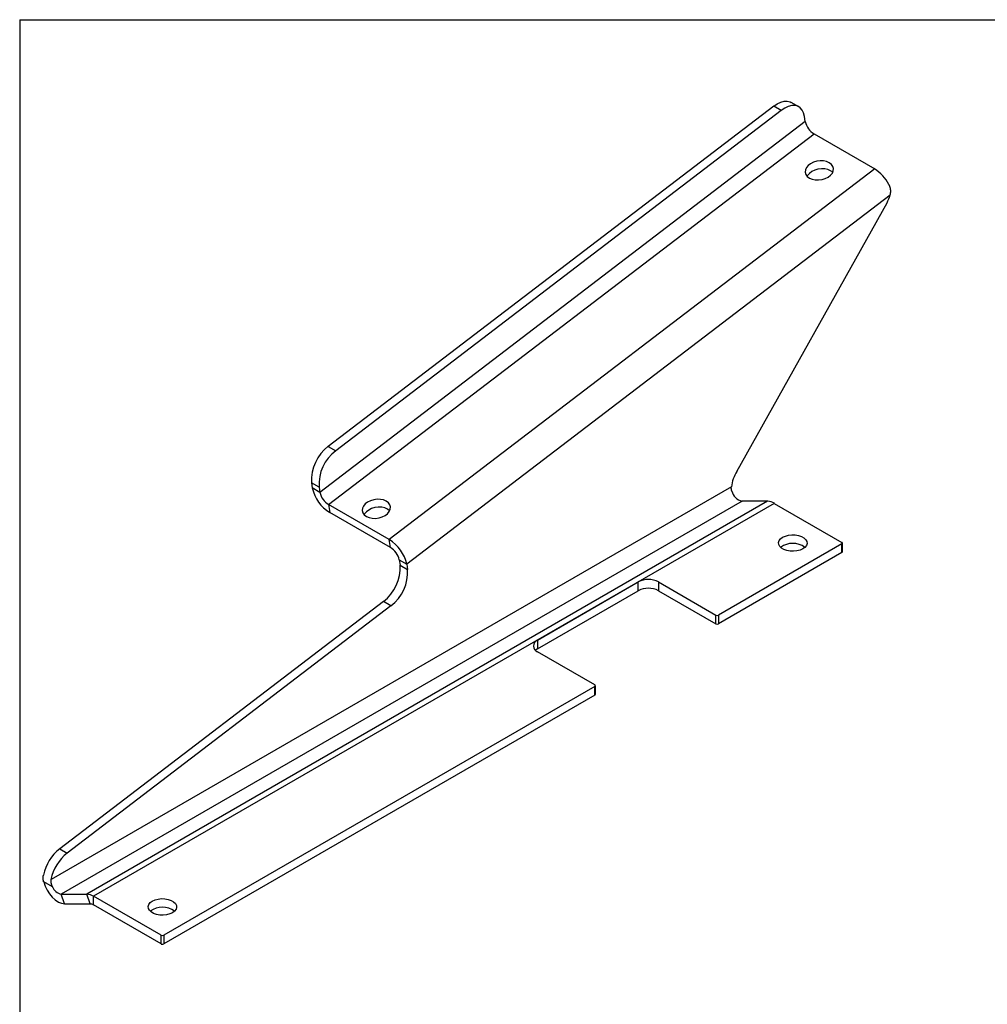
# Model space of a CAD drawing. Extents: x 2.2 to 63.7, y 2.3 to 48.8.
# Tile 4 of 7: x 2.2 to 19.2, y 31.5 to 48.8. Entities that reach past the tile are written whole.
import ezdxf

# ---------------------------------------------------------------- set-up
doc = ezdxf.new("R2010")
doc.units = 0
doc.layers.get('0').update_dxf_attribs({"linetype": 'CONTINUOUS'})
doc.layers.add('TITLE_BLOCK', color=7, linetype='CONTINUOUS')

msp = doc.modelspace()

# ---------------------------------------------------------------- linework, layer by layer
at = {"color": 7, "linetype": 'CONTINUOUS'}
for p, q in [((15.904, 47.225), (15.771, 47.301)), ((15.465, 47.239), (7.656, 41.272)), ((15.597, 47.162), (7.788, 41.196)), ((15.597, 47.162), (15.465, 47.239)), ((16.017, 46.966), (7.51, 40.466)), ((16.017, 46.966), (16.003, 47.058)), ((7.663, 40.251), (16.171, 46.75)), ((16.171, 46.75), (17.234, 46.137)), ((17.234, 46.137), (8.726, 39.637)), ((17.506, 45.679), (9.034, 39.206)), ((14.816, 40.834), (17.45, 45.543)), ((7.656, 41.272), (7.788, 41.196)), ((7.496, 40.559), (7.363, 40.635)), ((7.363, 40.635), (7.377, 40.543)), ((14.722, 40.563), (2.797, 33.678)), ((7.51, 40.466), (7.377, 40.543)), ((7.496, 40.559), (7.51, 40.466)), ((14.909, 40.312), (2.977, 33.424)), ((15.358, 40.309), (3.426, 33.421)), ((15.475, 40.273), (3.543, 33.385)), ((8.726, 39.637), (7.663, 40.251)), ((7.663, 40.251), (7.685, 40.112)), ((15.358, 40.309), (14.909, 40.312)), ((15.475, 40.273), (16.66, 39.589)), ((8.747, 39.498), (7.685, 40.112)), ((8.747, 39.498), (8.726, 39.637)), ((16.66, 39.564), (14.494, 38.314)), ((16.66, 39.411), (16.66, 39.564)), ((16.669, 39.424), (16.669, 39.577)), ((16.66, 39.411), (14.494, 38.161)), ((8.901, 39.283), (9.034, 39.206)), ((8.901, 39.283), (8.915, 39.19)), ((8.915, 39.19), (9.048, 39.113)), ((9.034, 39.206), (9.048, 39.113)), ((11.322, 37.874), (13.09, 38.895)), ((13.09, 38.742), (13.09, 38.895)), ((13.443, 38.895), (14.45, 38.314)), ((13.443, 38.895), (13.443, 38.742)), ((11.322, 37.721), (13.09, 38.742)), ((13.443, 38.742), (14.45, 38.161)), ((8.623, 38.553), (2.95, 34.219)), ((8.755, 38.476), (8.623, 38.553)), ((8.755, 38.476), (3.083, 34.142)), ((14.45, 38.161), (14.45, 38.314)), ((14.494, 38.314), (14.494, 38.161)), ((11.322, 37.874), (11.322, 37.721)), ((12.329, 37.089), (11.322, 37.67)), ((12.329, 37.064), (4.772, 32.701)), ((12.329, 36.911), (12.329, 37.064)), ((12.338, 36.923), (12.338, 37.076)), ((12.329, 36.911), (4.772, 32.548)), ((2.95, 34.219), (3.083, 34.142)), ((2.821, 33.548), (2.669, 33.635)), ((3.035, 33.253), (2.977, 33.424)), ((2.977, 33.424), (3.426, 33.421)), ((3.484, 33.25), (3.426, 33.421)), ((4.727, 32.701), (3.543, 33.385)), ((3.543, 33.232), (3.543, 33.385)), ((3.035, 33.253), (3.484, 33.25)), ((4.727, 32.548), (3.543, 33.232)), ((4.727, 32.548), (4.727, 32.701)), ((4.772, 32.701), (4.772, 32.548))]:
    msp.add_line(p, q, dxfattribs=at)
at = {"color": 7, "linetype": 'CONTINUOUS', "flags": 128}
for points in [[(15.465, 47.239), (15.526, 47.279), (15.588, 47.307), (15.647, 47.322), (15.702, 47.323), (15.752, 47.311), (15.771, 47.301)], [(16.003, 47.058), (15.988, 47.119), (15.963, 47.169), (15.928, 47.208), (15.885, 47.234), (15.835, 47.247), (15.78, 47.246), (15.72, 47.231), (15.659, 47.203), (15.597, 47.162)], [(16.439, 46.244), (16.392, 46.265), (16.337, 46.276), (16.278, 46.278), (16.219, 46.27), (16.161, 46.253), (16.11, 46.228), (16.068, 46.196), (16.038, 46.159), (16.02, 46.119), (16.017, 46.079), (16.028, 46.04), (16.053, 46.006), (16.09, 45.977), (16.138, 45.957), (16.192, 45.945), (16.251, 45.943), (16.311, 45.951), (16.368, 45.968), (16.419, 45.993), (16.461, 46.025), (16.492, 46.063), (16.509, 46.102), (16.513, 46.143), (16.502, 46.181), (16.477, 46.216), (16.439, 46.244)], [(16.461, 46.105), (16.413, 46.126), (16.358, 46.137), (16.299, 46.139), (16.24, 46.132), (16.183, 46.114), (16.132, 46.089), (16.089, 46.057), (16.059, 46.02), (16.052, 46.007)], [(16.499, 46.075), (16.498, 46.077), (16.461, 46.105)], [(8.674, 40.311), (8.626, 40.332), (8.572, 40.343), (8.513, 40.345), (8.453, 40.337), (8.396, 40.32), (8.345, 40.295), (8.303, 40.263), (8.272, 40.226), (8.255, 40.186), (8.251, 40.146), (8.262, 40.107), (8.287, 40.073), (8.325, 40.044), (8.372, 40.024), (8.427, 40.012), (8.486, 40.01), (8.546, 40.018), (8.603, 40.035), (8.654, 40.06), (8.696, 40.092), (8.726, 40.13), (8.744, 40.169), (8.747, 40.21), (8.736, 40.248), (8.711, 40.283), (8.674, 40.311)], [(8.695, 40.172), (8.647, 40.193), (8.593, 40.204), (8.534, 40.206), (8.474, 40.199), (8.417, 40.182), (8.366, 40.156), (8.324, 40.124), (8.293, 40.087), (8.286, 40.074)], [(8.734, 40.142), (8.732, 40.144), (8.695, 40.172)], [(15.975, 39.475), (15.927, 39.453), (15.872, 39.439), (15.813, 39.433), (15.753, 39.435), (15.695, 39.445), (15.644, 39.463), (15.601, 39.488), (15.57, 39.517), (15.552, 39.551), (15.548, 39.585), (15.559, 39.62), (15.584, 39.651), (15.621, 39.679), (15.669, 39.7), (15.724, 39.714), (15.783, 39.721), (15.843, 39.719), (15.901, 39.708), (15.952, 39.69), (15.995, 39.666), (16.026, 39.636), (16.044, 39.603), (16.048, 39.568), (16.037, 39.534), (16.012, 39.502), (15.975, 39.475)], [(11.322, 37.721), (11.291, 37.699), (11.287, 37.696)], [(2.669, 33.635), (2.693, 33.563), (2.727, 33.493), (2.77, 33.427), (2.819, 33.368), (2.872, 33.32), (2.928, 33.283), (2.983, 33.261), (3.035, 33.253)], [(4.926, 33.096), (4.879, 33.075), (4.824, 33.061), (4.765, 33.054), (4.704, 33.056), (4.647, 33.067), (4.595, 33.085), (4.553, 33.109), (4.521, 33.139), (4.504, 33.172), (4.5, 33.207), (4.511, 33.241), (4.535, 33.273), (4.573, 33.3), (4.62, 33.322), (4.675, 33.336), (4.734, 33.343), (4.794, 33.34), (4.852, 33.33), (4.904, 33.312), (4.946, 33.287), (4.977, 33.258), (4.995, 33.224), (4.999, 33.19), (4.988, 33.156), (4.963, 33.124), (4.926, 33.096)]]:
    msp.add_lwpolyline(points, dxfattribs=at)
at = {"color": 7}
for points in [[(17.506, 45.679, 0), (17.507, 45.68, 0), (17.507, 45.68, 0), (17.507, 45.681, 0), (17.507, 45.681, 0), (17.507, 45.682, 0), (17.507, 45.682, 0), (17.507, 45.683, 0), (17.508, 45.683, 0), (17.508, 45.684, 0), (17.508, 45.684, 0), (17.508, 45.685, 0), (17.508, 45.685, 0), (17.508, 45.686, 0), (17.508, 45.686, 0), (17.508, 45.687, 0), (17.509, 45.687, 0), (17.509, 45.688, 0), (17.509, 45.688, 0), (17.509, 45.689, 0), (17.509, 45.689, 0), (17.509, 45.69, 0), (17.509, 45.69, 0), (17.509, 45.691, 0), (17.509, 45.691, 0), (17.509, 45.691, 0), (17.51, 45.692, 0), (17.51, 45.693, 0), (17.51, 45.693, 0), (17.51, 45.693, 0), (17.51, 45.694, 0), (17.51, 45.694, 0), (17.51, 45.695, 0), (17.51, 45.695, 0), (17.511, 45.696, 0), (17.511, 45.696, 0), (17.511, 45.697, 0), (17.511, 45.697, 0), (17.511, 45.698, 0), (17.511, 45.698, 0), (17.511, 45.699, 0), (17.511, 45.699, 0), (17.511, 45.7, 0), (17.511, 45.7, 0), (17.511, 45.701, 0), (17.512, 45.701, 0), (17.512, 45.702, 0), (17.512, 45.702, 0), (17.512, 45.703, 0), (17.512, 45.703, 0), (17.512, 45.704, 0), (17.512, 45.704, 0), (17.512, 45.705, 0), (17.512, 45.705, 0), (17.512, 45.706, 0), (17.512, 45.706, 0), (17.512, 45.707, 0), (17.512, 45.707, 0), (17.513, 45.708, 0), (17.513, 45.708, 0), (17.513, 45.709, 0), (17.513, 45.709, 0), (17.513, 45.709, 0), (17.513, 45.71, 0), (17.513, 45.711, 0), (17.513, 45.711, 0), (17.513, 45.712, 0), (17.513, 45.712, 0), (17.513, 45.712, 0), (17.513, 45.713, 0), (17.514, 45.713, 0), (17.514, 45.714, 0), (17.514, 45.714, 0), (17.514, 45.715, 0), (17.514, 45.715, 0), (17.514, 45.716, 0), (17.514, 45.716, 0), (17.514, 45.717, 0), (17.514, 45.717, 0), (17.514, 45.718, 0), (17.514, 45.718, 0), (17.514, 45.719, 0), (17.514, 45.719, 0), (17.514, 45.72, 0), (17.514, 45.72, 0), (17.514, 45.721, 0), (17.514, 45.721, 0), (17.514, 45.722, 0), (17.515, 45.722, 0), (17.515, 45.723, 0), (17.515, 45.723, 0), (17.515, 45.724, 0), (17.515, 45.724, 0), (17.515, 45.725, 0), (17.515, 45.725, 0), (17.515, 45.726, 0), (17.515, 45.726, 0), (17.515, 45.727, 0), (17.515, 45.727, 0), (17.515, 45.728, 0), (17.515, 45.728, 0), (17.515, 45.729, 0), (17.515, 45.729, 0), (17.515, 45.73, 0), (17.515, 45.73, 0), (17.515, 45.731, 0), (17.515, 45.731, 0), (17.515, 45.732, 0), (17.515, 45.732, 0), (17.515, 45.733, 0), (17.515, 45.733, 0), (17.515, 45.733, 0), (17.515, 45.734, 0), (17.515, 45.734, 0), (17.515, 45.735, 0), (17.515, 45.736, 0), (17.515, 45.736, 0), (17.515, 45.736, 0), (17.515, 45.737, 0), (17.515, 45.737, 0), (17.515, 45.738, 0), (17.515, 45.738, 0), (17.515, 45.739, 0), (17.516, 45.739, 0), (17.516, 45.74, 0), (17.516, 45.74, 0), (17.516, 45.741, 0), (17.516, 45.741, 0), (17.516, 45.742, 0), (17.516, 45.742, 0), (17.516, 45.743, 0), (17.516, 45.743, 0), (17.516, 45.744, 0), (17.516, 45.744, 0), (17.516, 45.745, 0), (17.516, 45.745, 0), (17.516, 45.746, 0), (17.516, 45.746, 0), (17.516, 45.747, 0), (17.516, 45.747, 0), (17.516, 45.748, 0), (17.516, 45.748, 0), (17.516, 45.749, 0), (17.516, 45.749, 0), (17.516, 45.75, 0), (17.516, 45.75, 0), (17.516, 45.751, 0), (17.516, 45.751, 0), (17.516, 45.752, 0), (17.516, 45.752, 0), (17.515, 45.753, 0), (17.515, 45.753, 0), (17.515, 45.754, 0), (17.515, 45.754, 0), (17.515, 45.755, 0), (17.515, 45.755, 0), (17.515, 45.756, 0), (17.515, 45.756, 0), (17.515, 45.757, 0), (17.515, 45.757, 0), (17.515, 45.758, 0), (17.515, 45.758, 0), (17.515, 45.759, 0), (17.515, 45.759, 0), (17.515, 45.76, 0), (17.515, 45.76, 0), (17.515, 45.761, 0), (17.515, 45.761, 0), (17.515, 45.762, 0), (17.515, 45.762, 0), (17.515, 45.763, 0), (17.515, 45.763, 0), (17.515, 45.764, 0), (17.515, 45.764, 0), (17.515, 45.765, 0), (17.515, 45.765, 0), (17.515, 45.766, 0), (17.515, 45.766, 0), (17.515, 45.767, 0), (17.515, 45.767, 0), (17.515, 45.768, 0), (17.515, 45.768, 0), (17.515, 45.769, 0), (17.515, 45.769, 0), (17.514, 45.77, 0), (17.514, 45.77, 0), (17.514, 45.771, 0), (17.514, 45.771, 0), (17.514, 45.772, 0), (17.514, 45.772, 0), (17.514, 45.773, 0), (17.514, 45.773, 0), (17.514, 45.773, 0), (17.514, 45.774, 0), (17.514, 45.775, 0), (17.514, 45.775, 0), (17.514, 45.776, 0), (17.514, 45.776, 0), (17.514, 45.776, 0), (17.514, 45.777, 0), (17.514, 45.778, 0), (17.513, 45.778, 0), (17.513, 45.779, 0), (17.513, 45.779, 0), (17.513, 45.779, 0), (17.513, 45.78, 0), (17.513, 45.78, 0), (17.513, 45.781, 0), (17.513, 45.781, 0), (17.513, 45.782, 0), (17.513, 45.782, 0), (17.513, 45.783, 0), (17.513, 45.783, 0), (17.513, 45.784, 0), (17.512, 45.784, 0), (17.512, 45.785, 0), (17.512, 45.785, 0), (17.512, 45.786, 0), (17.512, 45.786, 0), (17.512, 45.787, 0), (17.512, 45.787, 0), (17.512, 45.788, 0), (17.512, 45.788, 0), (17.512, 45.789, 0), (17.512, 45.789, 0), (17.512, 45.79, 0), (17.511, 45.79, 0), (17.511, 45.791, 0), (17.511, 45.791, 0), (17.511, 45.792, 0), (17.511, 45.792, 0), (17.511, 45.793, 0), (17.511, 45.793, 0), (17.511, 45.794, 0), (17.511, 45.794, 0), (17.511, 45.794, 0), (17.511, 45.795, 0), (17.51, 45.795, 0), (17.51, 45.796, 0), (17.51, 45.797, 0), (17.51, 45.797, 0), (17.51, 45.797, 0), (17.51, 45.798, 0), (17.51, 45.798, 0), (17.51, 45.799, 0), (17.509, 45.799, 0), (17.509, 45.8, 0), (17.509, 45.8, 0), (17.509, 45.801, 0), (17.509, 45.801, 0), (17.509, 45.802, 0), (17.509, 45.802, 0), (17.509, 45.803, 0), (17.509, 45.803, 0), (17.509, 45.804, 0), (17.508, 45.804, 0), (17.508, 45.805, 0), (17.508, 45.805, 0), (17.508, 45.806, 0), (17.508, 45.806, 0), (17.508, 45.807, 0), (17.508, 45.807, 0), (17.508, 45.807, 0), (17.507, 45.808, 0), (17.507, 45.809, 0), (17.507, 45.809, 0), (17.507, 45.809, 0), (17.507, 45.81, 0), (17.507, 45.81, 0), (17.506, 45.811, 0), (17.506, 45.811, 0), (17.506, 45.812, 0), (17.506, 45.812, 0), (17.506, 45.813, 0), (17.506, 45.813, 0), (17.506, 45.814, 0), (17.506, 45.814, 0), (17.505, 45.815, 0), (17.505, 45.815, 0), (17.505, 45.816, 0), (17.505, 45.816, 0), (17.505, 45.817, 0), (17.505, 45.817, 0), (17.505, 45.818, 0), (17.504, 45.818, 0), (17.504, 45.819, 0), (17.504, 45.819, 0), (17.504, 45.819, 0), (17.504, 45.82, 0), (17.504, 45.82, 0), (17.503, 45.821, 0), (17.503, 45.821, 0), (17.503, 45.822, 0), (17.503, 45.822, 0), (17.503, 45.823, 0), (17.503, 45.823, 0), (17.503, 45.824, 0), (17.502, 45.824, 0), (17.502, 45.825, 0), (17.502, 45.825, 0), (17.502, 45.826, 0), (17.502, 45.826, 0), (17.502, 45.827, 0), (17.501, 45.827, 0), (17.501, 45.828, 0), (17.501, 45.828, 0), (17.501, 45.828, 0), (17.501, 45.829, 0), (17.5, 45.829, 0), (17.5, 45.83, 0), (17.5, 45.83, 0), (17.5, 45.831, 0), (17.5, 45.831, 0), (17.5, 45.832, 0), (17.5, 45.832, 0), (17.499, 45.833, 0), (17.499, 45.833, 0), (17.499, 45.834, 0), (17.499, 45.834, 0), (17.499, 45.834, 0), (17.498, 45.835, 0), (17.498, 45.835, 0), (17.498, 45.836, 0), (17.498, 45.836, 0), (17.498, 45.837, 0), (17.497, 45.837, 0), (17.497, 45.838, 0), (17.497, 45.838, 0), (17.497, 45.839, 0), (17.497, 45.839, 0), (17.497, 45.84, 0), (17.496, 45.84, 0), (17.496, 45.841, 0), (17.496, 45.841, 0), (17.496, 45.842, 0), (17.495, 45.842, 0), (17.495, 45.842, 0), (17.495, 45.843, 0), (17.495, 45.843, 0), (17.495, 45.844, 0), (17.494, 45.844, 0), (17.494, 45.845, 0), (17.494, 45.845, 0), (17.494, 45.846, 0), (17.494, 45.846, 0), (17.494, 45.847, 0), (17.493, 45.847, 0), (17.493, 45.847, 0), (17.493, 45.848, 0), (17.493, 45.849, 0), (17.492, 45.849, 0), (17.492, 45.849, 0), (17.492, 45.85, 0), (17.492, 45.85, 0), (17.492, 45.851, 0), (17.491, 45.851, 0), (17.491, 45.852, 0), (17.491, 45.852, 0), (17.491, 45.853, 0), (17.491, 45.853, 0), (17.49, 45.853, 0), (17.49, 45.854, 0), (17.49, 45.854, 0), (17.49, 45.855, 0), (17.489, 45.855, 0), (17.489, 45.856, 0), (17.489, 45.856, 0), (17.489, 45.857, 0), (17.488, 45.857, 0), (17.488, 45.858, 0), (17.488, 45.858, 0), (17.488, 45.859, 0), (17.488, 45.859, 0), (17.487, 45.859, 0), (17.487, 45.86, 0), (17.487, 45.86, 0), (17.487, 45.861, 0), (17.486, 45.861, 0), (17.486, 45.862, 0), (17.486, 45.862, 0), (17.486, 45.863, 0), (17.485, 45.863, 0), (17.485, 45.864, 0), (17.485, 45.864, 0)], [(14.73, 40.489, 0), (14.73, 40.489, 0), (14.73, 40.49, 0), (14.73, 40.49, 0), (14.73, 40.49, 0), (14.729, 40.491, 0), (14.729, 40.491, 0), (14.729, 40.492, 0), (14.729, 40.492, 0), (14.729, 40.492, 0), (14.729, 40.493, 0), (14.729, 40.493, 0), (14.729, 40.493, 0), (14.729, 40.494, 0), (14.728, 40.494, 0), (14.728, 40.495, 0), (14.728, 40.495, 0), (14.728, 40.495, 0), (14.728, 40.496, 0), (14.728, 40.496, 0), (14.728, 40.497, 0), (14.728, 40.497, 0), (14.727, 40.497, 0), (14.727, 40.498, 0), (14.727, 40.498, 0), (14.727, 40.499, 0), (14.727, 40.499, 0), (14.727, 40.499, 0), (14.727, 40.5, 0), (14.727, 40.5, 0), (14.727, 40.501, 0), (14.727, 40.501, 0), (14.726, 40.501, 0), (14.726, 40.502, 0), (14.726, 40.502, 0), (14.726, 40.502, 0), (14.726, 40.503, 0), (14.726, 40.503, 0), (14.726, 40.504, 0), (14.726, 40.504, 0), (14.726, 40.504, 0), (14.726, 40.505, 0), (14.726, 40.505, 0), (14.725, 40.506, 0), (14.725, 40.506, 0), (14.725, 40.506, 0), (14.725, 40.507, 0), (14.725, 40.507, 0), (14.725, 40.508, 0), (14.725, 40.508, 0), (14.725, 40.508, 0), (14.725, 40.509, 0), (14.725, 40.509, 0), (14.725, 40.51, 0), (14.725, 40.51, 0), (14.724, 40.51, 0), (14.724, 40.511, 0), (14.724, 40.511, 0), (14.724, 40.511, 0), (14.724, 40.512, 0), (14.724, 40.512, 0), (14.724, 40.513, 0), (14.724, 40.513, 0), (14.724, 40.513, 0), (14.724, 40.514, 0), (14.724, 40.514, 0), (14.724, 40.515, 0), (14.724, 40.515, 0), (14.723, 40.515, 0), (14.723, 40.516, 0), (14.723, 40.516, 0), (14.723, 40.517, 0), (14.723, 40.517, 0), (14.723, 40.517, 0), (14.723, 40.518, 0), (14.723, 40.518, 0), (14.723, 40.518, 0), (14.723, 40.519, 0), (14.723, 40.519, 0), (14.723, 40.52, 0), (14.723, 40.52, 0), (14.723, 40.52, 0), (14.723, 40.521, 0), (14.723, 40.521, 0), (14.723, 40.522, 0), (14.723, 40.522, 0), (14.722, 40.522, 0), (14.722, 40.523, 0), (14.722, 40.523, 0), (14.722, 40.523, 0), (14.722, 40.524, 0), (14.722, 40.524, 0), (14.722, 40.525, 0), (14.722, 40.525, 0), (14.722, 40.525, 0), (14.722, 40.526, 0), (14.722, 40.526, 0), (14.722, 40.527, 0), (14.722, 40.527, 0), (14.722, 40.527, 0), (14.722, 40.528, 0), (14.722, 40.528, 0), (14.722, 40.529, 0), (14.722, 40.529, 0), (14.722, 40.529, 0), (14.722, 40.53, 0), (14.722, 40.53, 0), (14.722, 40.531, 0), (14.722, 40.531, 0), (14.722, 40.531, 0), (14.722, 40.532, 0), (14.722, 40.532, 0), (14.721, 40.532, 0), (14.721, 40.533, 0), (14.721, 40.533, 0), (14.721, 40.534, 0), (14.721, 40.534, 0), (14.721, 40.534, 0), (14.721, 40.535, 0), (14.721, 40.535, 0), (14.721, 40.535, 0), (14.721, 40.536, 0), (14.721, 40.536, 0), (14.721, 40.537, 0), (14.721, 40.537, 0), (14.721, 40.538, 0), (14.721, 40.538, 0), (14.721, 40.538, 0), (14.721, 40.539, 0), (14.721, 40.539, 0), (14.721, 40.539, 0), (14.721, 40.54, 0), (14.721, 40.54, 0), (14.721, 40.541, 0), (14.721, 40.541, 0), (14.721, 40.541, 0), (14.721, 40.542, 0), (14.721, 40.542, 0), (14.721, 40.542, 0), (14.721, 40.543, 0), (14.721, 40.543, 0), (14.721, 40.544, 0), (14.721, 40.544, 0), (14.721, 40.544, 0), (14.721, 40.545, 0), (14.721, 40.545, 0), (14.721, 40.546, 0), (14.721, 40.546, 0), (14.721, 40.546, 0), (14.721, 40.547, 0), (14.721, 40.547, 0), (14.721, 40.547, 0), (14.721, 40.548, 0), (14.721, 40.548, 0), (14.721, 40.549, 0), (14.721, 40.549, 0), (14.721, 40.549, 0), (14.721, 40.55, 0), (14.721, 40.55, 0), (14.721, 40.55, 0), (14.721, 40.551, 0), (14.721, 40.551, 0), (14.721, 40.552, 0), (14.721, 40.552, 0), (14.721, 40.552, 0), (14.721, 40.553, 0), (14.721, 40.553, 0), (14.721, 40.554, 0), (14.721, 40.554, 0), (14.721, 40.554, 0), (14.722, 40.555, 0), (14.722, 40.555, 0), (14.722, 40.556, 0), (14.722, 40.556, 0), (14.722, 40.556, 0), (14.722, 40.557, 0), (14.722, 40.557, 0), (14.722, 40.557, 0), (14.722, 40.558, 0), (14.722, 40.558, 0), (14.722, 40.559, 0), (14.722, 40.559, 0), (14.722, 40.559, 0), (14.722, 40.56, 0), (14.722, 40.56, 0), (14.722, 40.56, 0), (14.722, 40.561, 0), (14.722, 40.561, 0), (14.722, 40.562, 0), (14.722, 40.562, 0), (14.722, 40.562, 0), (14.722, 40.563, 0)], [(2.669, 33.635, 0), (2.668, 33.636, 0), (2.668, 33.637, 0), (2.668, 33.637, 0), (2.668, 33.638, 0), (2.668, 33.639, 0), (2.668, 33.639, 0), (2.667, 33.64, 0), (2.667, 33.64, 0), (2.667, 33.641, 0), (2.667, 33.642, 0), (2.667, 33.642, 0), (2.667, 33.643, 0), (2.667, 33.644, 0), (2.666, 33.644, 0), (2.666, 33.645, 0), (2.666, 33.645, 0), (2.666, 33.646, 0), (2.666, 33.647, 0), (2.666, 33.647, 0), (2.666, 33.648, 0), (2.665, 33.649, 0), (2.665, 33.649, 0), (2.665, 33.65, 0), (2.665, 33.65, 0), (2.665, 33.651, 0), (2.665, 33.652, 0), (2.665, 33.652, 0), (2.664, 33.653, 0), (2.664, 33.654, 0), (2.664, 33.654, 0), (2.664, 33.655, 0), (2.664, 33.655, 0), (2.664, 33.656, 0), (2.664, 33.657, 0), (2.664, 33.657, 0), (2.664, 33.658, 0), (2.663, 33.659, 0), (2.663, 33.659, 0), (2.663, 33.66, 0), (2.663, 33.66, 0), (2.663, 33.661, 0), (2.663, 33.662, 0), (2.663, 33.662, 0), (2.663, 33.663, 0), (2.663, 33.664, 0), (2.663, 33.664, 0), (2.662, 33.665, 0), (2.662, 33.666, 0), (2.662, 33.666, 0), (2.662, 33.667, 0), (2.662, 33.667, 0), (2.662, 33.668, 0), (2.662, 33.669, 0), (2.662, 33.669, 0), (2.662, 33.67, 0), (2.662, 33.67, 0), (2.662, 33.671, 0), (2.661, 33.672, 0), (2.661, 33.672, 0), (2.661, 33.673, 0), (2.661, 33.674, 0), (2.661, 33.674, 0), (2.661, 33.675, 0), (2.661, 33.675, 0), (2.661, 33.676, 0), (2.661, 33.677, 0), (2.661, 33.677, 0), (2.661, 33.678, 0), (2.661, 33.679, 0), (2.661, 33.679, 0), (2.661, 33.68, 0), (2.66, 33.681, 0), (2.66, 33.681, 0), (2.66, 33.682, 0), (2.66, 33.682, 0), (2.66, 33.683, 0), (2.66, 33.684, 0), (2.66, 33.684, 0), (2.66, 33.685, 0), (2.66, 33.685, 0), (2.66, 33.686, 0), (2.66, 33.687, 0), (2.66, 33.687, 0), (2.66, 33.688, 0), (2.66, 33.689, 0), (2.66, 33.689, 0), (2.66, 33.69, 0), (2.66, 33.691, 0), (2.66, 33.691, 0), (2.66, 33.692, 0), (2.66, 33.692, 0), (2.66, 33.693, 0), (2.66, 33.694, 0), (2.66, 33.694, 0), (2.66, 33.695, 0), (2.66, 33.696, 0), (2.66, 33.696, 0), (2.66, 33.697, 0), (2.659, 33.697, 0), (2.659, 33.698, 0), (2.659, 33.699, 0), (2.659, 33.699, 0), (2.659, 33.7, 0), (2.659, 33.7, 0), (2.659, 33.701, 0), (2.659, 33.702, 0), (2.659, 33.702, 0), (2.659, 33.703, 0), (2.659, 33.704, 0), (2.659, 33.704, 0), (2.659, 33.705, 0), (2.659, 33.706, 0), (2.659, 33.706, 0), (2.659, 33.707, 0), (2.659, 33.707, 0), (2.659, 33.708, 0), (2.659, 33.709, 0), (2.659, 33.709, 0), (2.659, 33.71, 0), (2.659, 33.711, 0), (2.66, 33.711, 0), (2.66, 33.712, 0), (2.66, 33.712, 0), (2.66, 33.713, 0), (2.66, 33.714, 0), (2.66, 33.714, 0), (2.66, 33.715, 0), (2.66, 33.716, 0), (2.66, 33.716, 0), (2.66, 33.717, 0), (2.66, 33.718, 0), (2.66, 33.718, 0), (2.66, 33.719, 0), (2.66, 33.719, 0), (2.66, 33.72, 0), (2.66, 33.721, 0), (2.66, 33.721, 0), (2.66, 33.722, 0), (2.66, 33.722, 0), (2.66, 33.723, 0), (2.66, 33.724, 0), (2.66, 33.724, 0), (2.66, 33.725, 0), (2.66, 33.726, 0), (2.66, 33.726, 0), (2.66, 33.727, 0), (2.66, 33.727, 0), (2.661, 33.728, 0), (2.661, 33.729, 0), (2.661, 33.729, 0), (2.661, 33.73, 0), (2.661, 33.731, 0), (2.661, 33.731, 0), (2.661, 33.732, 0), (2.661, 33.733, 0), (2.661, 33.733, 0), (2.661, 33.734, 0), (2.661, 33.734, 0), (2.661, 33.735, 0), (2.661, 33.736, 0), (2.661, 33.736, 0), (2.662, 33.737, 0), (2.662, 33.737, 0), (2.662, 33.738, 0), (2.662, 33.739, 0), (2.662, 33.739, 0), (2.662, 33.74, 0), (2.662, 33.741, 0), (2.662, 33.741, 0), (2.662, 33.742, 0), (2.662, 33.742, 0), (2.662, 33.743, 0), (2.662, 33.744, 0), (2.663, 33.744, 0), (2.663, 33.745, 0), (2.663, 33.746, 0), (2.663, 33.746, 0), (2.663, 33.747, 0), (2.663, 33.748, 0), (2.663, 33.748, 0), (2.663, 33.749, 0), (2.663, 33.749, 0), (2.664, 33.75, 0), (2.664, 33.751, 0), (2.664, 33.751, 0), (2.664, 33.752, 0), (2.664, 33.752, 0), (2.664, 33.753, 0), (2.664, 33.754, 0), (2.664, 33.754, 0), (2.664, 33.755, 0)], [(2.797, 33.678, 0), (2.797, 33.678, 0), (2.797, 33.678, 0), (2.797, 33.677, 0), (2.797, 33.677, 0), (2.797, 33.676, 0), (2.797, 33.676, 0), (2.796, 33.676, 0), (2.796, 33.675, 0), (2.796, 33.675, 0), (2.796, 33.674, 0), (2.796, 33.674, 0), (2.796, 33.674, 0), (2.796, 33.673, 0), (2.796, 33.673, 0), (2.796, 33.672, 0), (2.796, 33.672, 0), (2.796, 33.672, 0), (2.796, 33.671, 0), (2.796, 33.671, 0), (2.796, 33.67, 0), (2.796, 33.67, 0), (2.796, 33.67, 0), (2.795, 33.669, 0), (2.795, 33.669, 0), (2.795, 33.668, 0), (2.795, 33.668, 0), (2.795, 33.668, 0), (2.795, 33.667, 0), (2.795, 33.667, 0), (2.795, 33.666, 0), (2.795, 33.666, 0), (2.795, 33.666, 0), (2.795, 33.665, 0), (2.795, 33.665, 0), (2.795, 33.664, 0), (2.795, 33.664, 0), (2.795, 33.663, 0), (2.795, 33.663, 0), (2.795, 33.663, 0), (2.795, 33.662, 0), (2.795, 33.662, 0), (2.795, 33.661, 0), (2.795, 33.661, 0), (2.794, 33.661, 0), (2.794, 33.66, 0), (2.794, 33.66, 0), (2.794, 33.66, 0), (2.794, 33.659, 0), (2.794, 33.659, 0), (2.794, 33.658, 0), (2.794, 33.658, 0), (2.794, 33.657, 0), (2.794, 33.657, 0), (2.794, 33.657, 0), (2.794, 33.656, 0), (2.794, 33.656, 0), (2.794, 33.655, 0), (2.794, 33.655, 0), (2.794, 33.655, 0), (2.794, 33.654, 0), (2.794, 33.654, 0), (2.794, 33.653, 0), (2.794, 33.653, 0), (2.794, 33.653, 0), (2.794, 33.652, 0), (2.794, 33.652, 0), (2.794, 33.651, 0), (2.794, 33.651, 0), (2.794, 33.651, 0), (2.794, 33.65, 0), (2.794, 33.65, 0), (2.794, 33.649, 0), (2.794, 33.649, 0), (2.794, 33.648, 0), (2.794, 33.648, 0), (2.794, 33.648, 0), (2.794, 33.647, 0), (2.794, 33.647, 0), (2.794, 33.646, 0), (2.794, 33.646, 0), (2.794, 33.646, 0), (2.794, 33.645, 0), (2.794, 33.645, 0), (2.794, 33.644, 0), (2.794, 33.644, 0), (2.794, 33.644, 0), (2.794, 33.643, 0), (2.794, 33.643, 0), (2.794, 33.642, 0), (2.794, 33.642, 0), (2.794, 33.641, 0), (2.794, 33.641, 0), (2.794, 33.641, 0), (2.794, 33.64, 0), (2.794, 33.64, 0), (2.794, 33.639, 0), (2.794, 33.639, 0), (2.794, 33.639, 0), (2.794, 33.638, 0), (2.794, 33.638, 0), (2.794, 33.637, 0), (2.794, 33.637, 0), (2.794, 33.636, 0), (2.794, 33.636, 0), (2.794, 33.636, 0), (2.794, 33.635, 0), (2.794, 33.635, 0), (2.794, 33.634, 0), (2.794, 33.634, 0), (2.794, 33.633, 0), (2.794, 33.633, 0), (2.794, 33.633, 0), (2.794, 33.632, 0), (2.794, 33.632, 0), (2.794, 33.631, 0), (2.794, 33.631, 0), (2.794, 33.631, 0), (2.794, 33.63, 0), (2.795, 33.63, 0), (2.795, 33.629, 0), (2.795, 33.629, 0), (2.795, 33.629, 0), (2.795, 33.628, 0), (2.795, 33.628, 0), (2.795, 33.627, 0), (2.795, 33.627, 0), (2.795, 33.626, 0), (2.795, 33.626, 0), (2.795, 33.626, 0), (2.795, 33.625, 0), (2.795, 33.625, 0), (2.795, 33.624, 0), (2.795, 33.624, 0), (2.795, 33.623, 0), (2.795, 33.623, 0), (2.795, 33.623, 0), (2.795, 33.622, 0), (2.795, 33.622, 0), (2.795, 33.621, 0), (2.796, 33.621, 0), (2.796, 33.62, 0), (2.796, 33.62, 0), (2.796, 33.62, 0), (2.796, 33.619, 0), (2.796, 33.619, 0), (2.796, 33.618, 0), (2.796, 33.618, 0), (2.796, 33.617, 0), (2.796, 33.617, 0), (2.796, 33.617, 0), (2.796, 33.616, 0), (2.796, 33.616, 0), (2.796, 33.615, 0), (2.796, 33.615, 0), (2.797, 33.615, 0), (2.797, 33.614, 0), (2.797, 33.614, 0), (2.797, 33.613, 0), (2.797, 33.613, 0), (2.797, 33.612, 0), (2.797, 33.612, 0), (2.797, 33.612, 0), (2.797, 33.611, 0), (2.797, 33.611, 0), (2.797, 33.61, 0), (2.797, 33.61, 0), (2.797, 33.61, 0), (2.798, 33.609, 0), (2.798, 33.609, 0), (2.798, 33.608, 0), (2.798, 33.608, 0), (2.798, 33.608, 0), (2.798, 33.607, 0), (2.798, 33.607, 0), (2.798, 33.606, 0), (2.798, 33.606, 0), (2.798, 33.605, 0), (2.798, 33.605, 0), (2.799, 33.605, 0), (2.799, 33.604, 0), (2.799, 33.604, 0), (2.799, 33.603, 0), (2.799, 33.603, 0), (2.799, 33.602, 0), (2.799, 33.602, 0), (2.799, 33.602, 0), (2.799, 33.601, 0), (2.799, 33.601, 0), (2.8, 33.6, 0), (2.8, 33.6, 0), (2.8, 33.6, 0), (2.8, 33.599, 0), (2.8, 33.599, 0), (2.8, 33.598, 0), (2.8, 33.598, 0), (2.8, 33.597, 0), (2.8, 33.597, 0), (2.801, 33.597, 0), (2.801, 33.596, 0), (2.801, 33.596, 0), (2.801, 33.595, 0), (2.801, 33.595, 0), (2.801, 33.595, 0), (2.801, 33.594, 0), (2.801, 33.594, 0), (2.801, 33.593, 0), (2.802, 33.593, 0), (2.802, 33.593, 0), (2.802, 33.592, 0), (2.802, 33.592, 0), (2.802, 33.591, 0), (2.802, 33.591, 0), (2.802, 33.59, 0), (2.802, 33.59, 0), (2.803, 33.59, 0), (2.803, 33.589, 0), (2.803, 33.589, 0), (2.803, 33.588, 0), (2.803, 33.588, 0), (2.803, 33.588, 0), (2.803, 33.587, 0), (2.804, 33.587, 0), (2.804, 33.586, 0), (2.804, 33.586, 0), (2.804, 33.586, 0), (2.804, 33.585, 0), (2.804, 33.585, 0), (2.804, 33.584, 0), (2.804, 33.584, 0), (2.805, 33.584, 0), (2.805, 33.583, 0), (2.805, 33.583, 0), (2.805, 33.582, 0), (2.805, 33.582, 0), (2.805, 33.581, 0), (2.805, 33.581, 0), (2.806, 33.581, 0), (2.806, 33.58, 0), (2.806, 33.58, 0), (2.806, 33.579, 0), (2.806, 33.579, 0), (2.806, 33.579, 0), (2.807, 33.578, 0), (2.807, 33.578, 0), (2.807, 33.577, 0), (2.807, 33.577, 0), (2.807, 33.577, 0), (2.807, 33.576, 0), (2.807, 33.576, 0), (2.808, 33.575, 0), (2.808, 33.575, 0), (2.808, 33.575, 0), (2.808, 33.574, 0), (2.808, 33.574, 0), (2.808, 33.573, 0), (2.809, 33.573, 0), (2.809, 33.572, 0), (2.809, 33.572, 0), (2.809, 33.572, 0), (2.809, 33.571, 0), (2.809, 33.571, 0), (2.81, 33.57, 0), (2.81, 33.57, 0), (2.81, 33.57, 0), (2.81, 33.569, 0), (2.81, 33.569, 0), (2.81, 33.568, 0), (2.811, 33.568, 0), (2.811, 33.568, 0), (2.811, 33.567, 0), (2.811, 33.567, 0), (2.811, 33.566, 0), (2.811, 33.566, 0), (2.812, 33.566, 0), (2.812, 33.565, 0), (2.812, 33.565, 0), (2.812, 33.564, 0), (2.812, 33.564, 0), (2.813, 33.564, 0), (2.813, 33.563, 0), (2.813, 33.563, 0), (2.813, 33.562, 0), (2.813, 33.562, 0), (2.813, 33.562, 0), (2.814, 33.561, 0), (2.814, 33.561, 0), (2.814, 33.56, 0), (2.814, 33.56, 0), (2.814, 33.559, 0), (2.815, 33.559, 0), (2.815, 33.559, 0), (2.815, 33.558, 0), (2.815, 33.558, 0), (2.815, 33.557, 0), (2.816, 33.557, 0), (2.816, 33.557, 0), (2.816, 33.556, 0), (2.816, 33.556, 0), (2.816, 33.556, 0), (2.817, 33.555, 0), (2.817, 33.555, 0), (2.817, 33.554, 0), (2.817, 33.554, 0), (2.817, 33.554, 0), (2.818, 33.553, 0), (2.818, 33.553, 0), (2.818, 33.552, 0), (2.818, 33.552, 0), (2.818, 33.552, 0), (2.819, 33.551, 0), (2.819, 33.551, 0), (2.819, 33.55, 0), (2.819, 33.55, 0), (2.819, 33.55, 0), (2.82, 33.549, 0), (2.82, 33.549, 0), (2.82, 33.548, 0), (2.82, 33.548, 0), (2.821, 33.548, 0)]]:
    msp.add_polyline3d(points, dxfattribs=at)
at = {"color": 7, "linetype": 'CONTINUOUS'}
for centre, radius, start, end in [((16.348, 47.039), 0.339, 192.5397, 238.4809), ((16.858, 45.538), 0.706, 27.4615, 57.9001), ((16.916, 45.844), 0.613, 330.6077, 344.4183), ((8.111, 40.678), 0.749, 127.42, 183.2467), ((8.238, 40.603), 0.744, 127.2313, 183.4355), ((15.48, 40.454), 0.766, 150.2179, 171.8273), ((8.039, 40.69), 0.678, 192.5397, 238.4809), ((7.841, 40.54), 0.339, 192.5397, 238.4809), ((14.961, 40.544), 0.238, 193.5079, 257.3525), ((15.348, 40.067), 0.243, 58.2498, 87.5438), ((8.372, 39.059), 0.678, 12.5397, 58.4809), ((15.798, 39.221), 0.351, 52.8308, 127.1692), ((16.655, 39.577), 0.0136, 290.7834, 69.2166), ((8.57, 39.209), 0.339, 12.5397, 58.4809), ((16.653, 39.425), 0.0157, 294.3747, 354.3052), ((8.172, 39.145), 0.744, 307.2313, 3.4355), ((8.3, 39.071), 0.749, 307.42, 3.2467), ((13.267, 38.554), 0.384, 62.6097, 117.3903), ((13.267, 38.401), 0.384, 62.6097, 117.3903), ((14.472, 38.356), 0.048, 242.6097, 297.3903), ((14.472, 38.203), 0.048, 242.6097, 297.3903), ((11.361, 37.772), 0.109, 110.7834, 249.2166), ((12.324, 37.076), 0.0136, 290.7834, 69.2166), ((12.322, 36.925), 0.0157, 294.3747, 354.3052), ((3.457, 33.587), 0.81, 128.7436, 168.0582), ((3.589, 33.511), 0.81, 128.7436, 168.0582), ((3.015, 33.632), 0.212, 203.5771, 259.6688), ((3.415, 33.178), 0.243, 58.2498, 87.5438), ((3.479, 33.128), 0.121, 58.2498, 87.5438), ((4.749, 32.842), 0.351, 52.8308, 127.1692), ((4.749, 32.744), 0.048, 242.6097, 297.3903), ((4.749, 32.59), 0.048, 242.6097, 297.3903)]:
    msp.add_arc(centre, radius, start, end, dxfattribs=at)
at = {"layer": 'TITLE_BLOCK'}
for q in [(63.748, 48.753), (2.248, 2.253)]:
    msp.add_line((2.248, 48.753), q, dxfattribs=at)

doc.saveas('drawing.dxf')
